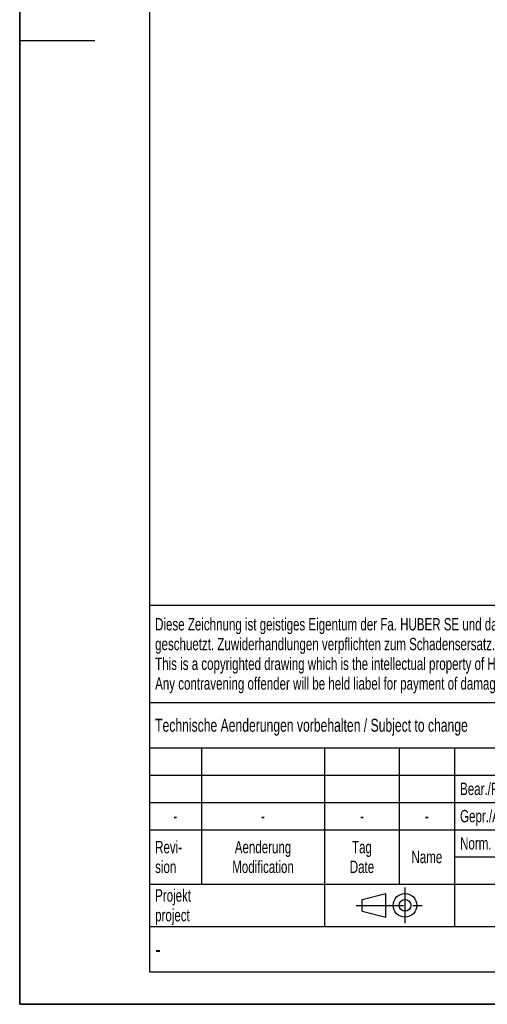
# Model space of a CAD drawing. Header units: millimetres. Extents: x 0 to 2100, y 0 to 2970.
# Tile 1 of 7: x 0 to 721, y 0 to 1517. Entities that reach past the tile are written whole.
import ezdxf

# ---------------------------------------------------------------- set-up
doc = ezdxf.new("R2010")
doc.units = ezdxf.units.MM
doc.header["$LTSCALE"] = 193.6
doc.linetypes.add('CENTER', pattern=[0.6, 0.375, -0.075, 0.075, -0.075])
doc.layers.get('0').update_dxf_attribs({"linetype": 'CONTINUOUS'})
doc.layers.add('_ZEICHNUNGSELEM', color=7, linetype='CONTINUOUS')
doc.styles.get("Standard").update_dxf_attribs({"font": 'txt', "width": 0.7})
doc.styles.add('TEXTSTYLE_5', font='txt', dxfattribs={"width": 0.8})
doc.styles.add('TEXTSTYLE_6', font='txt')

# ---------------------------------------------------------------- blocks, each defined once
blk = doc.blocks.new('PROJEKTIONSMETHODE_1_BL1', base_point=(570, 152.5))
at = {"color": 2, "linetype": 'Continuous'}
for p, q in [((527.8, 161.7), (564.5, 170.8)), ((564.5, 134.2), (564.5, 170.8)), ((527.8, 143.3), (527.8, 161.7)), ((527.8, 143.3), (564.5, 134.2))]:
    blk.add_line(p, q, dxfattribs=at)
at = {"color": 2, "linetype": 'CENTER'}
for p, q in [((593.8, 180), (593.8, 125)), ((518.7, 152.5), (621.3, 152.5))]:
    blk.add_line(p, q, dxfattribs=at)
at = {"color": 2, "linetype": 'Continuous'}
for radius in [18.3, 9.17]:
    blk.add_circle((593.8, 152.5), radius, dxfattribs=at)
blk = doc.blocks.new('*T6')
at = {"color": 3, "linetype": 'Continuous'}
for p, q in [((0, 0), (1840, 0)), ((0, 0), (0, -565)), ((1200, 0), (1200, -220)), ((1840, 0), (1840, -565)), ((0, -150), (1200, -150)), ((900, -150), (900, -565)), ((0, -220), (1840, -220)), ((80, -220), (80, -430)), ((270, -220), (270, -495)), ((385, -220), (385, -430)), ((470, -220), (470, -495)), ((627, -220), (627, -430)), ((784, -220), (784, -430)), ((0, -262), (900, -262)), ((900, -290), (1840, -290)), ((0, -304), (900, -304)), ((0, -346), (900, -346)), ((900, -360), (1840, -360)), ((470, -388), (900, -388)), ((0, -430), (1840, -430)), ((1200, -430), (1200, -565)), ((1710, -430), (1710, -565)), ((0, -495), (1840, -495)), ((0, -565), (1840, -565))]:
    blk.add_line(p, q, dxfattribs=at)
at = {"layer": '_ZEICHNUNGSELEM', "color": 2, "linetype": 'Continuous', "line_spacing_factor": 0.96}
for s, insert, char_height, width, attachment_point in [('Diese Zeichnung ist geistiges Eigentum der Fa. HUBER SE und damit urheberrechtlich \\Pgeschuetzt. Zuwiderhandlungen verpflichten zum Schadensersatz.\\PThis is a copyrighted drawing which is the intellectual property of HUBER SE.\\PAny contravening offender will be held liabel for payment of damages.', (8.75, -19.9), 19, 2214.8571, 1), ('Technische Aenderungen vorbehalten / Subject to change', (8.75, -175), 20, 1524.7619, 1), ('ISO 2768-mK', (1050, -175.5), 19, 332.9524, 2), ('Datum/Date', (635.75, -231.5), 19, 292.2381, 1), ('Name', (842, -231.5), 19, 126.6667, 2), ('Luftfiltereinheit', (1370, -240), 30, 641.4286, 2), ('Bear./Rev.', (478.75, -273.5), 19, 272.3333, 1), ('hrl', (842, -273.5), 19, 77.8095, 2), ('08.04.2024', (705.5, -273.5), 19, 289.5238, 2), ('Gepr./Appr.', (478.75, -315.5), 19, 299.4762, 1), ('||', (842, -315.5), 19, 50.6667, 2), ('air filter unit', (1370, -310), 30, 581.4286, 2), ('-', (40, -315.5), 19, 34.381, 2), ('-', (175, -315.5), 19, 34.381, 2), ('-', (327.5, -315.5), 19, 34.381, 2), ('-', (427.5, -315.5), 19, 34.381, 2), ('Revi-\\Psion', (8.75, -363.3), 19, 138.4286, 1), ('Aenderung\\PModification', (175, -363.3), 19, 303.0952, 2), ('Tag\\PDate', (327.5, -363.3), 19, 117.619, 2), ('Norm. ', (478.75, -357.5), 19, 175.5238, 1), ('Name', (427.5, -378.5), 19, 126.6667, 2), ('BLA L251 R DN100/114,3', (1370, -380), 30, 968.5714, 2), ('Projekt\\Pproject', (8.75, -437.8), 19, 183.6667, 1), ('Massstab\\Pscale', (908.75, -437.8), 19, 224.381, 1), ('Nummer\\Pnumber', (1208.75, -437.8), 19, 186.381, 1), ('Blatt\\Psheet', (1775, -437.8), 19, 137.5238, 2), ('Simple Model', (685, -453), 19, 328.4286, 2), ('1:10', (908.75, -520.5), 19, 94.0952, 1), ('1/1', (1775, -520.5), 19, 79.619, 2)]:
    blk.add_mtext(s, dxfattribs=dict(at, insert=insert, char_height=char_height, width=width, attachment_point=attachment_point))
for s, insert, char_height, width, attachment_point, style in [('52178848', (1701.25, -510), 40, 553.3333, 3, 'TEXTSTYLE_6'), ('-', (8.75, -517.5), 25, 18.3333, 1, 'TEXTSTYLE_5')]:
    blk.add_mtext(s, dxfattribs=dict(at, insert=insert, char_height=char_height, width=width, attachment_point=attachment_point, style=style))

msp = doc.modelspace()

# ---------------------------------------------------------------- linework, layer by layer
at = {"color": 7, "linetype": 'Continuous'}
for q in [(0, 2970), (0, 2970), (2100, 0), (2100, 0)]:
    msp.add_line((0, 0), q, dxfattribs=at)
at = {"color": 3, "linetype": 'Continuous'}
for p, q in [((0, 2950), (0, 1485)), ((0, 1485), (0, 0)), ((0, 1485), (116, 1485)), ((2090, 0), (0, 0))]:
    msp.add_line(p, q, dxfattribs=at)
at = {"color": 5, "linetype": 'Continuous'}
for p, q in [((200, 2900), (200, 50)), ((200, 50), (2040, 50))]:
    msp.add_line(p, q, dxfattribs=at)

# ---------------------------------------------------------------- block references
msp.add_blockref('*T6', (200, 615))
at = {"color": 2, "linetype": 'Continuous'}
msp.add_blockref('PROJEKTIONSMETHODE_1_BL1', (570, 152.5), dxfattribs=at)

doc.saveas('drawing.dxf')
